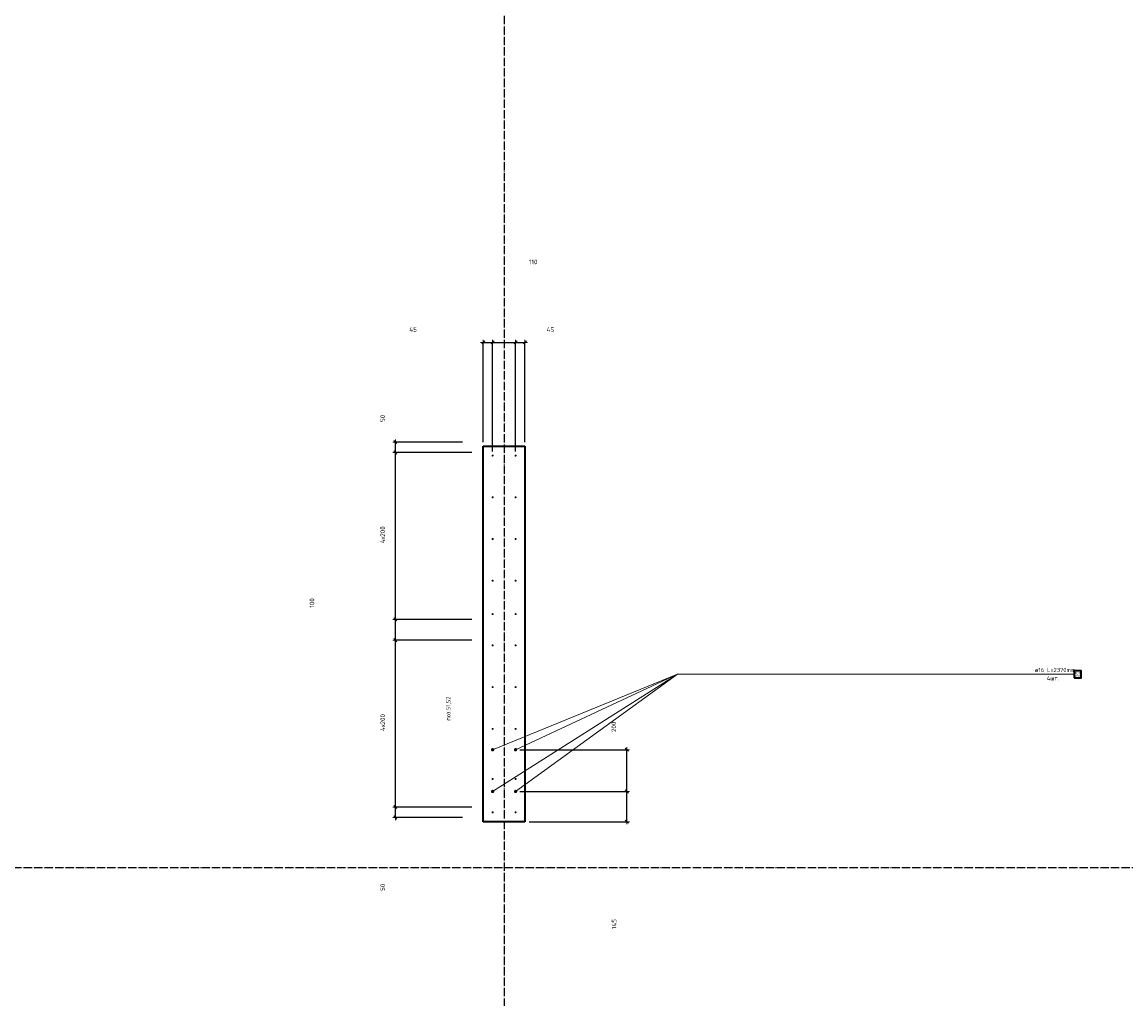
# Model space of a CAD drawing. Header units: millimetres. Extents: x 27309 to 183995, y -852 to 48500.
# Tile 52 of 93: x 144030 to 149320, y 37770 to 42453. Entities that reach past the tile are written whole.
import ezdxf

# ---------------------------------------------------------------- set-up
doc = ezdxf.new("R2010")
doc.units = ezdxf.units.MM
doc.header["$PDMODE"] = 65
doc.linetypes.add('______11', pattern=[50, 40, -5, 0, -5])
doc.linetypes.add('______5', pattern=[110, 80, -10, 10, -10])
for name, color, linetype, lineweight in [('Standard', 7, 'Continuous', 25), ('Арм.стержн. Выпуски', 180, 'Continuous', 35), ('Размерная линия_ общее', 7, 'Continuous', 13)]:
    doc.layers.add(name, color=color, linetype=linetype, lineweight=lineweight)
doc.layers.add('Осевая линия_ общее', color=7, linetype='______5', lineweight=13, true_color=0xa0a0a0)
doc.styles.add('ISOCPEUR', font='ISOCPEUR')
doc.dimstyles.new('DIMSTYLE_3', dxfattribs={"dimtxt": 22, "dimasz": 25, "dimexe": 0, "dimexo": 0, "dimgap": 11, "dimtad": 2, "dimdec": 0, "dimrnd": 5, "dimzin": 12, "dimdsep": 46, "dimtxsty": 'ISOCPEUR', "dimblk1": 'ALL_ML_STRICH', "dimblk2": 'ALL_ML_STRICH', "dimsah": 1, "dimcen": 0, "dimclrd": 7, "dimclre": 256, "dimclrt": 7, "dimadec": 0, "dimazin": 0, "dimtfac": 1, "dimtdec": 0, "dimtix": 1, "dimtmove": 2, "dimatfit": 3, "dimfxl": 0, "dimtzin": 0, "dimlwd": 0, "dimlwe": -3, "dimarcsym": 0})
doc.dimstyles.new('DIMSTYLE_5', dxfattribs={"dimtxt": 22, "dimasz": 25, "dimexe": 0, "dimexo": 0, "dimgap": 11, "dimtad": 2, "dimdec": 0, "dimrnd": 5, "dimzin": 12, "dimdsep": 46, "dimtxsty": 'ISOCPEUR', "dimblk1": 'ALL_ML_STRICH', "dimblk2": 'ALL_ML_STRICH', "dimsah": 1, "dimcen": 0, "dimclrd": 7, "dimclre": 256, "dimclrt": 7, "dimadec": 0, "dimazin": 0, "dimtfac": 1, "dimtdec": 0, "dimtix": 1, "dimtmove": 2, "dimatfit": 3, "dimfxl": 0, "dimtvp": 1.2, "dimtzin": 0, "dimlwd": 0, "dimlwe": -3, "dimarcsym": 0})

# ---------------------------------------------------------------- blocks, each defined once
blk = doc.blocks.new('ALL_ML_STRICH')
at = {"color": 0, "linetype": 'ByBlock', "lineweight": -2}
for p, q in [((-1, 0), (0.5, 0)), ((-0.3, -0.3), (0.3, 0.3)), ((0, -0.5), (0, 0.5))]:
    blk.add_line(p, q, dxfattribs=at)
blk = doc.blocks.new('*D92')
at = {"layer": 'DEFPOINTS', "color": 7, "linetype": 'Continuous', "lineweight": 13, "transparency": 33554687}
for p in [(146395, 38765), (146440, 38620), (146928, 38620)]:
    blk.add_point(p, dxfattribs=at)
at = {"layer": 'Размерная линия_ общее', "color": 253, "linetype": 'Continuous', "lineweight": -2, "true_color": 0xa0a0a0, "transparency": 33554687}
for p, q in [((146415, 38765), (146928, 38765)), ((146460, 38620), (146928, 38620))]:
    blk.add_line(p, q, dxfattribs=at)
at = {"layer": 'Размерная линия_ общее', "color": 7, "linetype": 'Continuous', "lineweight": -2, "transparency": 33554687}
blk.add_line((146928, 38620), (146928, 38765), dxfattribs=at)
at = {"layer": 'Размерная линия_ общее', "color": 7, "linetype": 'Continuous', "lineweight": 13, "transparency": 33554687, "xscale": 25, "yscale": 25, "zscale": 25}
for p, rotation in [((146928, 38765), 90), ((146928, 38620), 270)]:
    blk.add_blockref('ALL_ML_STRICH', p, dxfattribs=dict(at, rotation=rotation))
at = {"layer": 'Размерная линия_ общее', "color": 7, "linetype": 'Continuous', "lineweight": 13, "transparency": 33554687, "insert": (146867.2, 38129.2), "char_height": 22, "width": 66, "attachment_point": 5, "rotation": 90, "style": 'ISOCPEUR'}
blk.add_mtext('\\A1;{145}', dxfattribs=at)
blk = doc.blocks.new('*D93')
at = {"layer": 'DEFPOINTS', "color": 7, "linetype": 'Continuous', "lineweight": 13, "transparency": 33554687}
for p in [(146395, 38965), (146395, 38765), (146928, 38765)]:
    blk.add_point(p, dxfattribs=at)
at = {"layer": 'Размерная линия_ общее', "color": 253, "linetype": 'Continuous', "lineweight": -2, "true_color": 0xa0a0a0, "transparency": 33554687}
for p, q in [((146415, 38965), (146928, 38965)), ((146415, 38765), (146928, 38765))]:
    blk.add_line(p, q, dxfattribs=at)
at = {"layer": 'Размерная линия_ общее', "color": 7, "linetype": 'Continuous', "lineweight": -2, "transparency": 33554687}
blk.add_line((146928, 38765), (146928, 38965), dxfattribs=at)
at = {"layer": 'Размерная линия_ общее', "color": 7, "linetype": 'Continuous', "lineweight": 13, "transparency": 33554687, "xscale": 25, "yscale": 25, "zscale": 25}
for p, rotation in [((146928, 38965), 90), ((146928, 38765), 270)]:
    blk.add_blockref('ALL_ML_STRICH', p, dxfattribs=dict(at, rotation=rotation))
at = {"layer": 'Размерная линия_ общее', "color": 7, "linetype": 'Continuous', "lineweight": 13, "transparency": 33554687, "insert": (146866, 39074.7), "char_height": 22, "width": 66, "attachment_point": 5, "rotation": 90, "style": 'ISOCPEUR'}
blk.add_mtext('\\A1;{200}', dxfattribs=at)
blk = doc.blocks.new('*D204')
at = {"layer": 'DEFPOINTS', "color": 7, "linetype": 'Continuous', "lineweight": 13, "transparency": 33554687}
for p in [(146240, 40917.6), (146240, 40420), (146285, 40375)]:
    blk.add_point(p, dxfattribs=at)
at = {"layer": 'Размерная линия_ общее', "color": 253, "linetype": 'Continuous', "lineweight": -2, "true_color": 0xa0a0a0, "transparency": 33554687}
for p, q in [((146240, 40440), (146240, 40917.6)), ((146285, 40395), (146285, 40917.6))]:
    blk.add_line(p, q, dxfattribs=at)
at = {"layer": 'Размерная линия_ общее', "color": 7, "linetype": 'Continuous', "lineweight": -2, "transparency": 33554687}
blk.add_line((146240, 40917.6), (146285, 40917.6), dxfattribs=at)
at = {"layer": 'Размерная линия_ общее', "color": 7, "linetype": 'Continuous', "lineweight": 13, "transparency": 33554687, "xscale": 25, "yscale": 25, "zscale": 25, "rotation": 180}
blk.add_blockref('ALL_ML_STRICH', (146240, 40917.6), dxfattribs=at)
at = {"layer": 'Размерная линия_ общее', "color": 7, "linetype": 'Continuous', "lineweight": 13, "transparency": 33554687, "xscale": 25, "yscale": 25, "zscale": 25}
blk.add_blockref('ALL_ML_STRICH', (146285, 40917.6), dxfattribs=at)
at = {"layer": 'Размерная линия_ общее', "color": 7, "linetype": 'Continuous', "lineweight": 13, "transparency": 33554687, "insert": (145904, 40978.9), "char_height": 22, "width": 44, "attachment_point": 5, "style": 'ISOCPEUR'}
blk.add_mtext('\\A1;{45}', dxfattribs=at)
blk = doc.blocks.new('*D205')
at = {"layer": 'DEFPOINTS', "color": 7, "linetype": 'Continuous', "lineweight": 13, "transparency": 33554687}
for p in [(146285, 40917.6), (146285, 40375), (146395, 40375)]:
    blk.add_point(p, dxfattribs=at)
at = {"layer": 'Размерная линия_ общее', "color": 253, "linetype": 'Continuous', "lineweight": -2, "true_color": 0xa0a0a0, "transparency": 33554687}
for p, q in [((146285, 40395), (146285, 40917.6)), ((146395, 40395), (146395, 40917.6))]:
    blk.add_line(p, q, dxfattribs=at)
at = {"layer": 'Размерная линия_ общее', "color": 7, "linetype": 'Continuous', "lineweight": -2, "transparency": 33554687}
blk.add_line((146285, 40917.6), (146395, 40917.6), dxfattribs=at)
at = {"layer": 'Размерная линия_ общее', "color": 7, "linetype": 'Continuous', "lineweight": 13, "transparency": 33554687, "xscale": 25, "yscale": 25, "zscale": 25, "rotation": 180}
blk.add_blockref('ALL_ML_STRICH', (146285, 40917.6), dxfattribs=at)
at = {"layer": 'Размерная линия_ общее', "color": 7, "linetype": 'Continuous', "lineweight": 13, "transparency": 33554687, "xscale": 25, "yscale": 25, "zscale": 25}
blk.add_blockref('ALL_ML_STRICH', (146395, 40917.6), dxfattribs=at)
at = {"layer": 'Размерная линия_ общее', "color": 7, "linetype": 'Continuous', "lineweight": 13, "transparency": 33554687, "insert": (146479.5, 41303.2), "char_height": 22, "width": 66, "attachment_point": 5, "style": 'ISOCPEUR'}
blk.add_mtext('\\A1;{110}', dxfattribs=at)
blk = doc.blocks.new('*D206')
at = {"layer": 'DEFPOINTS', "color": 7, "linetype": 'Continuous', "lineweight": 13, "transparency": 33554687}
for p in [(146395, 40917.6), (146440, 40420), (146395, 40375)]:
    blk.add_point(p, dxfattribs=at)
at = {"layer": 'Размерная линия_ общее', "color": 253, "linetype": 'Continuous', "lineweight": -2, "true_color": 0xa0a0a0, "transparency": 33554687}
for p, q in [((146395, 40395), (146395, 40917.6)), ((146440, 40440), (146440, 40917.6))]:
    blk.add_line(p, q, dxfattribs=at)
at = {"layer": 'Размерная линия_ общее', "color": 7, "linetype": 'Continuous', "lineweight": -2, "transparency": 33554687}
blk.add_line((146395, 40917.6), (146440, 40917.6), dxfattribs=at)
at = {"layer": 'Размерная линия_ общее', "color": 7, "linetype": 'Continuous', "lineweight": 13, "transparency": 33554687, "xscale": 25, "yscale": 25, "zscale": 25, "rotation": 180}
blk.add_blockref('ALL_ML_STRICH', (146395, 40917.6), dxfattribs=at)
at = {"layer": 'Размерная линия_ общее', "color": 7, "linetype": 'Continuous', "lineweight": 13, "transparency": 33554687, "xscale": 25, "yscale": 25, "zscale": 25}
blk.add_blockref('ALL_ML_STRICH', (146440, 40917.6), dxfattribs=at)
at = {"layer": 'Размерная линия_ общее', "color": 7, "linetype": 'Continuous', "lineweight": 13, "transparency": 33554687, "insert": (146561.6, 40978.2), "char_height": 22, "width": 44, "attachment_point": 5, "style": 'ISOCPEUR'}
blk.add_mtext('\\A1;{45}', dxfattribs=at)
blk = doc.blocks.new('*D297')
at = {"layer": 'DEFPOINTS', "color": 7, "linetype": 'Continuous', "lineweight": 13, "transparency": 33554687}
for p in [(146285, 38690), (145819, 38640), (146240, 38640)]:
    blk.add_point(p, dxfattribs=at)
at = {"layer": 'Размерная линия_ общее', "color": 253, "linetype": 'Continuous', "lineweight": -2, "true_color": 0xa0a0a0, "transparency": 33554687}
for p, q in [((146185, 38690), (145819, 38690)), ((146140, 38640), (145819, 38640))]:
    blk.add_line(p, q, dxfattribs=at)
at = {"layer": 'Размерная линия_ общее', "color": 7, "linetype": 'Continuous', "lineweight": -2, "transparency": 33554687}
blk.add_line((145819, 38640), (145819, 38690), dxfattribs=at)
at = {"layer": 'Размерная линия_ общее', "color": 7, "linetype": 'Continuous', "lineweight": 13, "transparency": 33554687, "xscale": 25, "yscale": 25, "zscale": 25}
for p, rotation in [((145819, 38690), 90), ((145819, 38640), 270)]:
    blk.add_blockref('ALL_ML_STRICH', p, dxfattribs=dict(at, rotation=rotation))
at = {"layer": 'Размерная линия_ общее', "color": 7, "linetype": 'Continuous', "lineweight": 13, "transparency": 33554687, "insert": (145757.5, 38305.4), "char_height": 22, "width": 44, "attachment_point": 5, "rotation": 90, "style": 'ISOCPEUR'}
blk.add_mtext('\\A1;{50}', dxfattribs=at)
blk = doc.blocks.new('*D298')
at = {"layer": 'DEFPOINTS', "color": 7, "linetype": 'Continuous', "lineweight": 13, "transparency": 33554687}
for p in [(146285, 39490), (145819, 38690), (146285, 38690)]:
    blk.add_point(p, dxfattribs=at)
at = {"layer": 'Размерная линия_ общее', "color": 253, "linetype": 'Continuous', "lineweight": -2, "true_color": 0xa0a0a0, "transparency": 33554687}
for p, q in [((146185, 39490), (145819, 39490)), ((146185, 38690), (145819, 38690))]:
    blk.add_line(p, q, dxfattribs=at)
at = {"layer": 'Размерная линия_ общее', "color": 7, "linetype": 'Continuous', "lineweight": -2, "transparency": 33554687}
blk.add_line((145819, 38690), (145819, 39490), dxfattribs=at)
at = {"layer": 'Размерная линия_ общее', "color": 7, "linetype": 'Continuous', "lineweight": 13, "transparency": 33554687, "xscale": 25, "yscale": 25, "zscale": 25}
for p, rotation in [((145819, 39490), 90), ((145819, 38690), 270)]:
    blk.add_blockref('ALL_ML_STRICH', p, dxfattribs=dict(at, rotation=rotation))
at = {"layer": 'Размерная линия_ общее', "color": 7, "linetype": 'Continuous', "lineweight": 13, "transparency": 33554687, "insert": (145747, 39055), "char_height": 22, "width": 1.1, "attachment_point": 1, "rotation": 90, "line_spacing_factor": 0.60241, "style": 'ISOCPEUR'}
blk.add_mtext('\\W0.91;4х200', dxfattribs=at)
blk = doc.blocks.new('*D299')
at = {"layer": 'DEFPOINTS', "color": 7, "linetype": 'Continuous', "lineweight": 13, "transparency": 33554687}
for p in [(146285, 39590), (145819, 39490), (146285, 39490)]:
    blk.add_point(p, dxfattribs=at)
at = {"layer": 'Размерная линия_ общее', "color": 253, "linetype": 'Continuous', "lineweight": -2, "true_color": 0xa0a0a0, "transparency": 33554687}
for p, q in [((146185, 39590), (145819, 39590)), ((146185, 39490), (145819, 39490))]:
    blk.add_line(p, q, dxfattribs=at)
at = {"layer": 'Размерная линия_ общее', "color": 7, "linetype": 'Continuous', "lineweight": -2, "transparency": 33554687}
blk.add_line((145819, 39490), (145819, 39590), dxfattribs=at)
at = {"layer": 'Размерная линия_ общее', "color": 7, "linetype": 'Continuous', "lineweight": 13, "transparency": 33554687, "xscale": 25, "yscale": 25, "zscale": 25}
for p, rotation in [((145819, 39590), 90), ((145819, 39490), 270)]:
    blk.add_blockref('ALL_ML_STRICH', p, dxfattribs=dict(at, rotation=rotation))
at = {"layer": 'Размерная линия_ общее', "color": 7, "linetype": 'Continuous', "lineweight": 13, "transparency": 33554687, "insert": (145419.1, 39668.3), "char_height": 22, "width": 66, "attachment_point": 5, "rotation": 90, "style": 'ISOCPEUR'}
blk.add_mtext('\\A1;{100}', dxfattribs=at)
blk = doc.blocks.new('*D300')
at = {"layer": 'DEFPOINTS', "color": 7, "linetype": 'Continuous', "lineweight": 13, "transparency": 33554687}
for p in [(146285, 40390), (145819, 39590), (146285, 39590)]:
    blk.add_point(p, dxfattribs=at)
at = {"layer": 'Размерная линия_ общее', "color": 253, "linetype": 'Continuous', "lineweight": -2, "true_color": 0xa0a0a0, "transparency": 33554687}
for p, q in [((146185, 40390), (145819, 40390)), ((146185, 39590), (145819, 39590))]:
    blk.add_line(p, q, dxfattribs=at)
at = {"layer": 'Размерная линия_ общее', "color": 7, "linetype": 'Continuous', "lineweight": -2, "transparency": 33554687}
blk.add_line((145819, 39590), (145819, 40390), dxfattribs=at)
at = {"layer": 'Размерная линия_ общее', "color": 7, "linetype": 'Continuous', "lineweight": 13, "transparency": 33554687, "xscale": 25, "yscale": 25, "zscale": 25}
for p, rotation in [((145819, 40390), 90), ((145819, 39590), 270)]:
    blk.add_blockref('ALL_ML_STRICH', p, dxfattribs=dict(at, rotation=rotation))
at = {"layer": 'Размерная линия_ общее', "color": 7, "linetype": 'Continuous', "lineweight": 13, "transparency": 33554687, "insert": (145747, 39955), "char_height": 22, "width": 1.1, "attachment_point": 1, "rotation": 90, "line_spacing_factor": 0.60241, "style": 'ISOCPEUR'}
blk.add_mtext('\\W0.91;4х200', dxfattribs=at)
blk = doc.blocks.new('*D301')
at = {"layer": 'DEFPOINTS', "color": 7, "linetype": 'Continuous', "lineweight": 13, "transparency": 33554687}
for p in [(146240, 40440), (145819, 40390), (146285, 40390)]:
    blk.add_point(p, dxfattribs=at)
at = {"layer": 'Размерная линия_ общее', "color": 253, "linetype": 'Continuous', "lineweight": -2, "true_color": 0xa0a0a0, "transparency": 33554687}
for p, q in [((146140, 40440), (145819, 40440)), ((146185, 40390), (145819, 40390))]:
    blk.add_line(p, q, dxfattribs=at)
at = {"layer": 'Размерная линия_ общее', "color": 7, "linetype": 'Continuous', "lineweight": -2, "transparency": 33554687}
blk.add_line((145819, 40390), (145819, 40440), dxfattribs=at)
at = {"layer": 'Размерная линия_ общее', "color": 7, "linetype": 'Continuous', "lineweight": 13, "transparency": 33554687, "xscale": 25, "yscale": 25, "zscale": 25}
for p, rotation in [((145819, 40440), 90), ((145819, 40390), 270)]:
    blk.add_blockref('ALL_ML_STRICH', p, dxfattribs=dict(at, rotation=rotation))
at = {"layer": 'Размерная линия_ общее', "color": 7, "linetype": 'Continuous', "lineweight": 13, "transparency": 33554687, "insert": (145758, 40553.2), "char_height": 22, "width": 44, "attachment_point": 5, "rotation": 90, "style": 'ISOCPEUR'}
blk.add_mtext('\\A1;{50}', dxfattribs=at)

msp = doc.modelspace()

# ---------------------------------------------------------------- hatches: boundary and pattern name
at = {"layer": 'Арм.стержн. Выпуски', "linetype": 'Continuous', "lineweight": 35, "transparency": 33554687}
for color, points in [(4, [(146290, 40375), (146289.6, 40376.9), (146288.5, 40378.5), (146286.9, 40379.6), (146285, 40380), (146283.1, 40379.6), (146281.5, 40378.5), (146280.4, 40376.9), (146280, 40375), (146280.4, 40373.1), (146281.5, 40371.5), (146283.1, 40370.4), (146285, 40370), (146286.9, 40370.4), (146288.5, 40371.5), (146289.6, 40373.1)]), (4, [(146400, 40375), (146399.6, 40376.9), (146398.5, 40378.5), (146396.9, 40379.6), (146395, 40380), (146393.1, 40379.6), (146391.5, 40378.5), (146390.4, 40376.9), (146390, 40375), (146390.4, 40373.1), (146391.5, 40371.5), (146393.1, 40370.4), (146395, 40370), (146396.9, 40370.4), (146398.5, 40371.5), (146399.6, 40373.1)]), (4, [(146290, 40175), (146289.6, 40176.9), (146288.5, 40178.5), (146286.9, 40179.6), (146285, 40180), (146283.1, 40179.6), (146281.5, 40178.5), (146280.4, 40176.9), (146280, 40175), (146280.4, 40173.1), (146281.5, 40171.5), (146283.1, 40170.4), (146285, 40170), (146286.9, 40170.4), (146288.5, 40171.5), (146289.6, 40173.1)]), (4, [(146400, 40175), (146399.6, 40176.9), (146398.5, 40178.5), (146396.9, 40179.6), (146395, 40180), (146393.1, 40179.6), (146391.5, 40178.5), (146390.4, 40176.9), (146390, 40175), (146390.4, 40173.1), (146391.5, 40171.5), (146393.1, 40170.4), (146395, 40170), (146396.9, 40170.4), (146398.5, 40171.5), (146399.6, 40173.1)]), (4, [(146290, 39975), (146289.6, 39976.9), (146288.5, 39978.5), (146286.9, 39979.6), (146285, 39980), (146283.1, 39979.6), (146281.5, 39978.5), (146280.4, 39976.9), (146280, 39975), (146280.4, 39973.1), (146281.5, 39971.5), (146283.1, 39970.4), (146285, 39970), (146286.9, 39970.4), (146288.5, 39971.5), (146289.6, 39973.1)]), (4, [(146400, 39975), (146399.6, 39976.9), (146398.5, 39978.5), (146396.9, 39979.6), (146395, 39980), (146393.1, 39979.6), (146391.5, 39978.5), (146390.4, 39976.9), (146390, 39975), (146390.4, 39973.1), (146391.5, 39971.5), (146393.1, 39970.4), (146395, 39970), (146396.9, 39970.4), (146398.5, 39971.5), (146399.6, 39973.1)]), (4, [(146290, 39775), (146289.6, 39776.9), (146288.5, 39778.5), (146286.9, 39779.6), (146285, 39780), (146283.1, 39779.6), (146281.5, 39778.5), (146280.4, 39776.9), (146280, 39775), (146280.4, 39773.1), (146281.5, 39771.5), (146283.1, 39770.4), (146285, 39770), (146286.9, 39770.4), (146288.5, 39771.5), (146289.6, 39773.1)]), (4, [(146400, 39775), (146399.6, 39776.9), (146398.5, 39778.5), (146396.9, 39779.6), (146395, 39780), (146393.1, 39779.6), (146391.5, 39778.5), (146390.4, 39776.9), (146390, 39775), (146390.4, 39773.1), (146391.5, 39771.5), (146393.1, 39770.4), (146395, 39770), (146396.9, 39770.4), (146398.5, 39771.5), (146399.6, 39773.1)]), (4, [(146290, 39615), (146289.6, 39616.9), (146288.5, 39618.5), (146286.9, 39619.6), (146285, 39620), (146283.1, 39619.6), (146281.5, 39618.5), (146280.4, 39616.9), (146280, 39615), (146280.4, 39613.1), (146281.5, 39611.5), (146283.1, 39610.4), (146285, 39610), (146286.9, 39610.4), (146288.5, 39611.5), (146289.6, 39613.1)]), (4, [(146400, 39615), (146399.6, 39616.9), (146398.5, 39618.5), (146396.9, 39619.6), (146395, 39620), (146393.1, 39619.6), (146391.5, 39618.5), (146390.4, 39616.9), (146390, 39615), (146390.4, 39613.1), (146391.5, 39611.5), (146393.1, 39610.4), (146395, 39610), (146396.9, 39610.4), (146398.5, 39611.5), (146399.6, 39613.1)]), (4, [(146290, 39465), (146289.6, 39466.9), (146288.5, 39468.5), (146286.9, 39469.6), (146285, 39470), (146283.1, 39469.6), (146281.5, 39468.5), (146280.4, 39466.9), (146280, 39465), (146280.4, 39463.1), (146281.5, 39461.5), (146283.1, 39460.4), (146285, 39460), (146286.9, 39460.4), (146288.5, 39461.5), (146289.6, 39463.1)]), (4, [(146400, 39465), (146399.6, 39466.9), (146398.5, 39468.5), (146396.9, 39469.6), (146395, 39470), (146393.1, 39469.6), (146391.5, 39468.5), (146390.4, 39466.9), (146390, 39465), (146390.4, 39463.1), (146391.5, 39461.5), (146393.1, 39460.4), (146395, 39460), (146396.9, 39460.4), (146398.5, 39461.5), (146399.6, 39463.1)]), (4, [(146290, 39265), (146289.6, 39266.9), (146288.5, 39268.5), (146286.9, 39269.6), (146285, 39270), (146283.1, 39269.6), (146281.5, 39268.5), (146280.4, 39266.9), (146280, 39265), (146280.4, 39263.1), (146281.5, 39261.5), (146283.1, 39260.4), (146285, 39260), (146286.9, 39260.4), (146288.5, 39261.5), (146289.6, 39263.1)]), (4, [(146400, 39265), (146399.6, 39266.9), (146398.5, 39268.5), (146396.9, 39269.6), (146395, 39270), (146393.1, 39269.6), (146391.5, 39268.5), (146390.4, 39266.9), (146390, 39265), (146390.4, 39263.1), (146391.5, 39261.5), (146393.1, 39260.4), (146395, 39260), (146396.9, 39260.4), (146398.5, 39261.5), (146399.6, 39263.1)]), (4, [(146290, 39065), (146289.6, 39066.9), (146288.5, 39068.5), (146286.9, 39069.6), (146285, 39070), (146283.1, 39069.6), (146281.5, 39068.5), (146280.4, 39066.9), (146280, 39065), (146280.4, 39063.1), (146281.5, 39061.5), (146283.1, 39060.4), (146285, 39060), (146286.9, 39060.4), (146288.5, 39061.5), (146289.6, 39063.1)]), (4, [(146400, 39065), (146399.6, 39066.9), (146398.5, 39068.5), (146396.9, 39069.6), (146395, 39070), (146393.1, 39069.6), (146391.5, 39068.5), (146390.4, 39066.9), (146390, 39065), (146390.4, 39063.1), (146391.5, 39061.5), (146393.1, 39060.4), (146395, 39060), (146396.9, 39060.4), (146398.5, 39061.5), (146399.6, 39063.1)]), (7, [(146293, 38965), (146292.4, 38968.1), (146290.7, 38970.7), (146288.1, 38972.4), (146285, 38973), (146281.9, 38972.4), (146279.3, 38970.7), (146277.6, 38968.1), (146277, 38965), (146277.6, 38961.9), (146279.3, 38959.3), (146281.9, 38957.6), (146285, 38957), (146288.1, 38957.6), (146290.7, 38959.3), (146292.4, 38961.9)]), (7, [(146403, 38965), (146402.4, 38968.1), (146400.7, 38970.7), (146398.1, 38972.4), (146395, 38973), (146391.9, 38972.4), (146389.3, 38970.7), (146387.6, 38968.1), (146387, 38965), (146387.6, 38961.9), (146389.3, 38959.3), (146391.9, 38957.6), (146395, 38957), (146398.1, 38957.6), (146400.7, 38959.3), (146402.4, 38961.9)]), (4, [(146290, 38825), (146289.6, 38826.9), (146288.5, 38828.5), (146286.9, 38829.6), (146285, 38830), (146283.1, 38829.6), (146281.5, 38828.5), (146280.4, 38826.9), (146280, 38825), (146280.4, 38823.1), (146281.5, 38821.5), (146283.1, 38820.4), (146285, 38820), (146286.9, 38820.4), (146288.5, 38821.5), (146289.6, 38823.1)]), (4, [(146400, 38825), (146399.6, 38826.9), (146398.5, 38828.5), (146396.9, 38829.6), (146395, 38830), (146393.1, 38829.6), (146391.5, 38828.5), (146390.4, 38826.9), (146390, 38825), (146390.4, 38823.1), (146391.5, 38821.5), (146393.1, 38820.4), (146395, 38820), (146396.9, 38820.4), (146398.5, 38821.5), (146399.6, 38823.1)]), (7, [(146293, 38765), (146292.4, 38768.1), (146290.7, 38770.7), (146288.1, 38772.4), (146285, 38773), (146281.9, 38772.4), (146279.3, 38770.7), (146277.6, 38768.1), (146277, 38765), (146277.6, 38761.9), (146279.3, 38759.3), (146281.9, 38757.6), (146285, 38757), (146288.1, 38757.6), (146290.7, 38759.3), (146292.4, 38761.9)]), (7, [(146403, 38765), (146402.4, 38768.1), (146400.7, 38770.7), (146398.1, 38772.4), (146395, 38773), (146391.9, 38772.4), (146389.3, 38770.7), (146387.6, 38768.1), (146387, 38765), (146387.6, 38761.9), (146389.3, 38759.3), (146391.9, 38757.6), (146395, 38757), (146398.1, 38757.6), (146400.7, 38759.3), (146402.4, 38761.9)]), (4, [(146290, 38665), (146289.6, 38666.9), (146288.5, 38668.5), (146286.9, 38669.6), (146285, 38670), (146283.1, 38669.6), (146281.5, 38668.5), (146280.4, 38666.9), (146280, 38665), (146280.4, 38663.1), (146281.5, 38661.5), (146283.1, 38660.4), (146285, 38660), (146286.9, 38660.4), (146288.5, 38661.5), (146289.6, 38663.1)]), (4, [(146400, 38665), (146399.6, 38666.9), (146398.5, 38668.5), (146396.9, 38669.6), (146395, 38670), (146393.1, 38669.6), (146391.5, 38668.5), (146390.4, 38666.9), (146390, 38665), (146390.4, 38663.1), (146391.5, 38661.5), (146393.1, 38660.4), (146395, 38660), (146396.9, 38660.4), (146398.5, 38661.5), (146399.6, 38663.1)])]:
    msp.add_hatch(color=color, dxfattribs=at).paths.add_polyline_path(points)

# ---------------------------------------------------------------- linework, layer by layer
at = {"color": 7, "linetype": 'Continuous', "lineweight": 35, "transparency": 33554687}
for p, q in [((146240, 38620), (146240, 40420)), ((146240, 40420), (146440, 40420)), ((146440, 40420), (146440, 38620)), ((146440, 38620), (146240, 38620))]:
    msp.add_line(p, q, dxfattribs=at)
at = {"layer": 'Арм.стержн. Выпуски', "color": 7, "linetype": 'Continuous', "lineweight": 13, "transparency": 33554687}
for q in [(146285, 38765), (146285, 38965), (146395, 38965), (146395, 38765), (149071.2, 39326.7)]:
    msp.add_line((147171.2, 39326.7), q, dxfattribs=at)
at = {"layer": 'Арм.стержн. Выпуски', "color": 7, "linetype": 'Continuous', "lineweight": 35, "transparency": 33554687}
msp.add_lwpolyline([(149071.2, 39310), (149105.8, 39310), (149105.8, 39343.4), (149071.2, 39343.4), (149071.2, 39310)], dxfattribs=at)
at = {"layer": 'Осевая линия_ общее', "color": 253, "linetype": '______11', "lineweight": -3, "true_color": 0xa0a0a0, "transparency": 33554687}
for p, q in [((146340, 46340), (146340, 27662.1)), ((125200, 38400), (169325.4, 38400))]:
    msp.add_line(p, q, dxfattribs=at)

# ---------------------------------------------------------------- texts
at = {"layer": 'Standard', "color": 7, "linetype": 'Continuous', "lineweight": 13, "transparency": 33554687, "insert": (146087.3, 39104.2), "char_height": 20, "width": 104.817, "attachment_point": 7, "rotation": 90, "style": 'ISOCPEUR'}
msp.add_mtext('\\A1;{\\fISOCPEUR|i0|b0;\\H20.000000;\\W0.909091;\\C7;поз.51,52}\\P', dxfattribs=at)
at = {"layer": 'Арм.стержн. Выпуски', "color": 7, "linetype": 'Continuous', "lineweight": 25, "transparency": 33554687, "char_height": 20, "attachment_point": 7, "style": 'ISOCPEUR'}
for s, insert, width in [('\\W0.96;ø16 L=2370mm ', (148883.2, 39337.4), 195.502), ('\\W0.95;4шт. ', (148941.2, 39297.4), 79.438), ('\\W0.87;53', (149074.5, 39317.4), 36.721)]:
    msp.add_mtext(s, dxfattribs=dict(at, insert=insert, width=width))

# ---------------------------------------------------------------- dimensions: what is measured, and where the dimension line sits
at = {"layer": 'Размерная линия_ общее', "color": 7, "linetype": 'Continuous', "lineweight": 13, "transparency": 33554687}
for base, p1, p2, dimstyle, picture, middle in [((146395, 40917.6), (146285, 40395), (146395, 40395), 'DIMSTYLE_3', '*D205', (146479.5, 41303.2)), ((146285, 40917.6), (146240, 40440), (146285, 40395), 'DIMSTYLE_5', '*D204', (145904, 40978.9)), ((146440, 40917.6), (146395, 40395), (146440, 40440), 'DIMSTYLE_5', '*D206', (146561.6, 40978.2))]:
    dim = msp.add_linear_dim(base=base, p1=p1, p2=p2, dimstyle=dimstyle, override={"dimpost": '<>', "dimclrd": 7, "dimclre": 253, "dimclrt": 7, "dimlwd": 0, "dimlwe": 65533}, dxfattribs=at)
    dim.commit()
    dim.dimension.update_dxf_attribs({"geometry": picture, "text_midpoint": middle, "dimtype": 160})
for base, p1, p2, picture, middle in [((145819, 40440), (146185, 40390), (146140, 40440), '*D301', (145758, 40553.2)), ((145819, 39590), (146185, 39490), (146185, 39590), '*D299', (145419.1, 39668.3)), ((146928, 38965), (146415, 38765), (146415, 38965), '*D93', (146866, 39074.7)), ((146928, 38765), (146460, 38620), (146415, 38765), '*D92', (146867.2, 38129.2)), ((145819, 38690), (146140, 38640), (146185, 38690), '*D297', (145757.5, 38305.4))]:
    dim = msp.add_linear_dim(base=base, p1=p1, p2=p2, angle=90, dimstyle='DIMSTYLE_3', override={"dimpost": '<>', "dimclrd": 7, "dimclre": 253, "dimclrt": 7, "dimlwd": 0, "dimlwe": 65533}, dxfattribs=at)
    dim.commit()
    dim.dimension.update_dxf_attribs({"geometry": picture, "text_midpoint": middle, "dimtype": 160})
for base, p1, p2, picture, middle in [((145819, 40390), (146185, 39590), (146185, 40390), '*D300', (145808, 39990)), ((145819, 39490), (146185, 38690), (146185, 39490), '*D298', (145808, 39090))]:
    dim = msp.add_linear_dim(base=base, p1=p1, p2=p2, angle=90, text='\\W0.91;4х200', dimstyle='DIMSTYLE_3', override={"dimpost": '<>', "dimclrd": 7, "dimclre": 253, "dimclrt": 7, "dimlwd": 0, "dimlwe": 65533}, dxfattribs=at)
    dim.commit()
    dim.dimension.update_dxf_attribs({"geometry": picture, "text_midpoint": middle, "dimtype": 160})

doc.saveas('drawing.dxf')
